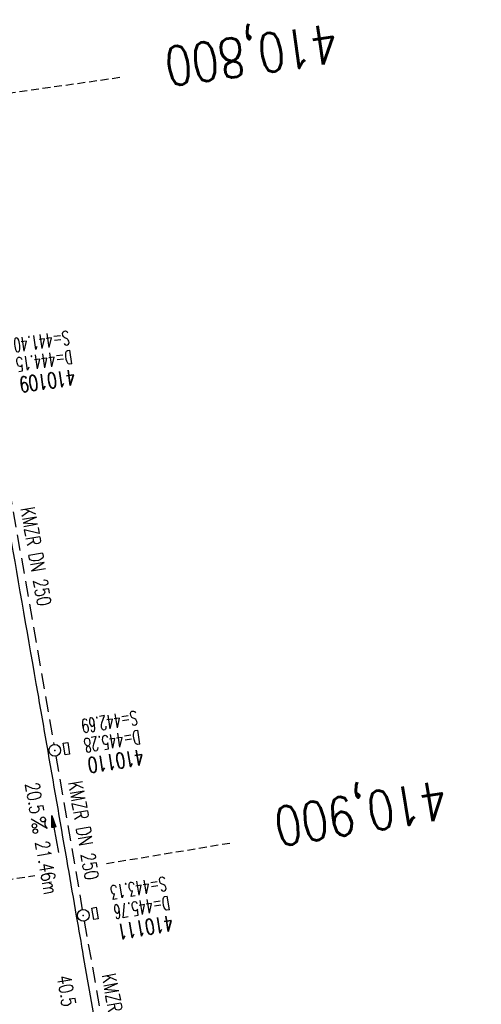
# Model space of a CAD drawing. Extents: x 446577 to 447240, y 443630 to 444842.
# Tile 54 of 71: x 446867 to 446926, y 444312 to 444438. Entities that reach past the tile are written whole.
import ezdxf
from ezdxf.enums import TextEntityAlignment as Align

# ---------------------------------------------------------------- set-up
doc = ezdxf.new("R2010")
doc.units = 0
doc.header["$LTSCALE"] = 2
doc.header["$MEASUREMENT"] = 0
for name, pattern in [('AUSGEZOGEN', [0]), ('GESTRICH-X2', [1.5, 1, -0.5]), ('GESTRICHELT', [0.75, 0.5, -0.25])]:
    doc.linetypes.add(name, pattern=pattern)
doc.layers.get('0').update_dxf_attribs({"linetype": 'AUSGEZOGEN'})
for name, color, linetype in [('FBR', 8, 'CONTINUOUS'), ('HEKTOM', 250, 'GESTRICHELT'), ('KANAL', 7, 'GESTRICH-X2'), ('PFEIL', 7, 'CONTINUOUS'), ('SCHACHTNR', 6, 'CONTINUOUS'), ('SCHLITZRINNE', 8, 'AUSGEZOGEN'), ('SCHSYMBOL', 7, 'AUSGEZOGEN'), ('TEXTO', 4, 'CONTINUOUS'), ('TEXTU', 4, 'CONTINUOUS')]:
    doc.layers.add(name, color=color, linetype=linetype)
doc.styles.add('ROMANS', font='romans.shx', dxfattribs={"width": 0.8})

# ---------------------------------------------------------------- blocks, each defined once
blk = doc.blocks.new('GST')
at = {"color": 0}
blk.add_circle((0, 0), 0.75, dxfattribs=at)
blk.add_point((0, 0), dxfattribs=at)
blk = doc.blocks.new('13')
blk.add_lwpolyline([(0.76, 1.22), (-0.75, 1.22), (-0.75, 1.8), (0.76, 1.8)], close=True)
at = {"rotation": 180}
blk.add_blockref('GST', (0, 0), dxfattribs=at)
blk = doc.blocks.new('PROM')
blk.add_line((1.57, 1.82), (0.02, 0.02))
for centre, radius in [((0.32, 1.51), 0.317), ((0.94, 0.29), 0.283), ((1.64, 0.29), 0.283)]:
    blk.add_circle(centre, radius)
blk.add_arc((0.99, 2.68), 1.03, 239.1414, 303.3549)
blk = doc.blocks.new('PFEIL2')
at = {"color": 0}
for p, q in [((0.88, 0), (-2.4, -0.01)), ((0.88, -0.27), (0.88, 0.28)), ((0.88, 0.28), (2.43, 0.01)), ((0.91, 0.27), (0.88, 0.26)), ((0.97, 0.26), (0.88, 0.25)), ((1.02, 0.25), (0.88, 0.23)), ((1.07, 0.24), (0.88, 0.21)), ((1.13, 0.23), (0.88, 0.19)), ((1.18, 0.22), (0.88, 0.17)), ((1.24, 0.21), (0.88, 0.15)), ((1.29, 0.21), (0.88, 0.14)), ((1.34, 0.2), (0.88, 0.12)), ((1.4, 0.19), (0.88, 0.1)), ((1.45, 0.18), (0.88, 0.08)), ((1.51, 0.17), (0.88, 0.06)), ((1.56, 0.16), (0.88, 0.04)), ((1.61, 0.15), (0.88, 0.02)), ((1.67, 0.14), (0.88, 0.01)), ((1.72, 0.13), (0.88, -0.01)), ((1.78, 0.12), (0.88, -0.03)), ((1.83, 0.11), (0.88, -0.05)), ((1.88, 0.1), (0.88, -0.07)), ((1.94, 0.09), (0.88, -0.09)), ((2.05, 0.08), (0.88, -0.12)), ((1.99, 0.08), (0.88, -0.11)), ((2.1, 0.07), (0.88, -0.14)), ((2.15, 0.06), (0.88, -0.16)), ((2.21, 0.05), (0.88, -0.18)), ((2.26, 0.04), (0.88, -0.2)), ((2.32, 0.03), (0.88, -0.22)), ((2.37, 0.02), (0.88, -0.23)), ((2.42, 0.01), (0.88, -0.25)), ((2.43, 0.01), (0.88, -0.27))]:
    blk.add_line(p, q, dxfattribs=at)

msp = doc.modelspace()

# ---------------------------------------------------------------- hatches: boundary and pattern name
at = {"layer": 'SCHLITZRINNE'}
h = msp.add_hatch(dxfattribs=at)
h.set_pattern_fill('_USER', color=256, scale=1.5, angle=45, style=0, pattern_type=0)
h.set_pattern_definition([(322.9886, (446836.6, 444435.4555), (0.9029613, 1.1977733), [])])
edge = h.paths.add_edge_path()
edge.add_arc((443111.83, 443902.6), 3762.71, 8.23795, 8.30974, ccw=False)
edge.add_arc((446520.77, 444396.14), 318.23, 7.9911, 8.2379, ccw=False)
edge.add_arc((253459.12, 417293.73), 195272.94, 7.9871951, 7.9910869, ccw=False)
edge.add_arc((449695.91, 444828.29), 2886.15, 187.98719, 188.01921)
edge.add_arc((478554.21, 448893.92), 32029.44, 188.019207, 188.030722)
edge.add_arc((640420.62, 471731.27), 195498.95, 188.0307211, 188.0353819)
edge.add_arc((455274.81, 445594.12), 8517.33, 188.035382, 188.097152)
edge.add_arc((489167.9, 450416.11), 42751.72, 188.097151, 188.124722)
edge.add_arc((449184.27, 444707.99), 2362.7, 188.12472, 188.49575)
edge.add_arc((449950.36, 444822.42), 3137.28, 188.49575, 188.81773)
edge.add_arc((447543.72, 444449.09), 701.86, 188.81773, 189.30353)
edge.add_arc((451782.27, 445143.45), 4996.91, 189.30353, 189.48559)
edge.add_arc((448740.59, 444635.24), 1913.06, 189.48559, 190.21078)
edge.add_arc((449004.19, 444682.72), 2180.9, 190.21078, 190.88997)
edge.add_arc((448612.49, 444607.36), 1782.03, 190.88997, 191.6137)
edge.add_arc((448466.45, 444577.34), 1632.93, 191.6137, 192.36975)
edge.add_arc((450054.51, 444925.62), 3258.73, 192.36975, 192.71232)
edge.add_arc((448394.44, 444551.13), 1556.95, 192.71232, 193.20792)
edge.add_arc((448423.51, 444557.96), 1586.81, 193.20792, 193.56218)
edge.add_arc((449785.72, 444886.56), 2988.09, 193.56218, 193.82035)
edge.add_arc((448360.45, 444535.94), 1520.33, 193.82035, 194.67397)
edge.add_arc((449045.99, 444715.46), 2228.99, 194.67397, 195.37895)
edge.add_arc((447260.21, 444224.28), 376.88, 195.379, 195.9801)
edge.add_arc((496192.2, 458236.93), 51275.74, 195.980127, 196.031667)
edge.add_arc((447192.22, 444157.1), 293.01, 196.0317, 196.9281)
edge.add_arc((450021.91, 445018.34), 3250.86, 196.92811, 197.19724)
edge.add_arc((443111.83, 443902.6), 3762.21, 8.23795, 8.30974, ccw=False)
edge.add_arc((446520.77, 444396.14), 317.73, 7.9911, 8.2379, ccw=False)
edge.add_arc((253459.12, 417293.73), 195272.44, 7.9871951, 7.9910869, ccw=False)
edge.add_arc((449695.91, 444828.29), 2886.65, 187.98719, 188.00697)
edge.add_line((446834.54, 444446.34), (446835.04, 444446.41))
h = msp.add_hatch(dxfattribs=at)
h.set_pattern_fill('_USER', color=256, scale=1.5, angle=45, style=0, pattern_type=0)
h.set_pattern_definition([(331.9152, (446910.9975, 444074.8353), (0.706167, 1.3233776), [])])
edge = h.paths.add_edge_path()
edge.add_arc((443111.83, 443902.6), 3762.71, 8.23795, 8.30974, ccw=False)
edge.add_arc((446520.77, 444396.14), 318.23, 7.9911, 8.2379, ccw=False)
edge.add_arc((253459.12, 417293.73), 195272.94, 7.9871951, 7.9910869, ccw=False)
edge.add_arc((449695.91, 444828.29), 2886.15, 187.98719, 188.01921)
edge.add_arc((478554.21, 448893.92), 32029.44, 188.019207, 188.030722)
edge.add_arc((640420.62, 471731.27), 195498.95, 188.0307211, 188.0353819)
edge.add_arc((455274.81, 445594.12), 8517.33, 188.035382, 188.097152)
edge.add_arc((489167.9, 450416.11), 42751.72, 188.097151, 188.124722)
edge.add_arc((449184.27, 444707.99), 2362.7, 188.12472, 188.49575)
edge.add_arc((449950.36, 444822.42), 3137.28, 188.49575, 188.81773)
edge.add_arc((447543.72, 444449.09), 701.86, 188.81773, 189.30353)
edge.add_arc((451782.27, 445143.45), 4996.91, 189.30353, 189.48559)
edge.add_arc((448740.59, 444635.24), 1913.06, 189.48559, 190.21078)
edge.add_arc((449004.19, 444682.72), 2180.9, 190.21078, 190.88997)
edge.add_arc((448612.49, 444607.36), 1782.03, 190.88997, 191.6137)
edge.add_arc((448466.45, 444577.34), 1632.93, 191.6137, 192.36975)
edge.add_arc((450054.51, 444925.62), 3258.73, 192.36975, 192.71232)
edge.add_arc((448394.44, 444551.13), 1556.95, 192.71232, 193.20792)
edge.add_arc((448423.51, 444557.96), 1586.81, 193.20792, 193.56218)
edge.add_arc((449785.72, 444886.56), 2988.09, 193.56218, 193.82035)
edge.add_arc((448360.45, 444535.94), 1520.33, 193.82035, 194.67397)
edge.add_arc((449045.99, 444715.46), 2228.99, 194.67397, 195.37895)
edge.add_arc((447260.21, 444224.28), 376.88, 195.379, 195.9801)
edge.add_arc((496192.2, 458236.93), 51275.74, 195.980127, 196.031667)
edge.add_arc((447192.22, 444157.1), 293.01, 196.0317, 196.9281)
edge.add_arc((450021.91, 445018.34), 3250.86, 196.92811, 197.19724)
edge.add_arc((447192.22, 444157.1), 293.51, 196.1512, 196.9281)
edge.add_arc((450021.91, 445018.34), 3251.36, 196.92811, 197.19724)

# ---------------------------------------------------------------- linework, layer by layer
at = {"layer": 'FBR', "flags": 128}
for points in [[(446835.04, 444446.41, -0.000313), (446835.71, 444441.74, -0.001077), (446835.91, 444440.39, -0.000017), (446837.75, 444427.25, 0.00014), (446837.98, 444425.65, 0.00005), (446838.87, 444419.28, 0.00002), (446841.1, 444403.53, 0.00027), (446842.39, 444394.44, 0.00012), (446845.29, 444374.07, 0.001619), (446847.5, 444358.93, 0.001405), (446850.15, 444341.5, 0.00212), (446851.09, 444335.63, 0.000794), (446853.68, 444319.96, 0.003164), (446857.82, 444296.11, 0.002964), (446862.56, 444270.69, 0.003158), (446866.95, 444248.61, 0.003299), (446871.43, 444227.54, 0.001495), (446875.66, 444208.52, 0.002162), (446878.68, 444195.39, 0.001546), (446880.95, 444185.85, 0.001126)], [(446854.73, 444443.41, 0.003797), (446859.24, 444410.16, 0.007541), (446861.89, 444393.48, 0.000043), (446869.16, 444351.76, -0.000244), (446870.44, 444344.39, -0.000032), (446872.99, 444329.69, 0.000072), (446874.1, 444323.27, 0.000759), (446875, 444318.1, 0.000169), (446879.1, 444294.96, 0.002275), (446883.8, 444269.17, 0.002592), (446888.14, 444246.57, 0.003754), (446888.35, 444245.56, 0.000169), (446893.14, 444223.11, 0.007097), (446895.11, 444214.51, 0.003747), (446899.19, 444198.3)]]:
    msp.add_lwpolyline(points, format="xyb", dxfattribs=at)
at = {"layer": 'FBR'}
msp.add_lwpolyline([(446833.76, 444484.97, -0.000083), (446837.96, 444455.18, -0.000176), (446839.93, 444441.17, -0.000011), (446846.01, 444397.88, 0.000067), (446846.97, 444391.05, 0.001727), (446849.89, 444370.76, 0.00123), (446854.16, 444342.3, 0.004209), (446857.4, 444322.22, 0.002979), (446862.39, 444293.91, 0.003153), (446866.57, 444271.78, 0.002691), (446871.77, 444245.9, 0.003085), (446877.21, 444220.3, 0.003296), (446882.62, 444196.42, 0.003174), (446887.8, 444174.83, 0.003551)], format="xyb", dxfattribs=at)
at = {"layer": 'HEKTOM'}
for p, q in [((446840.09, 444425.09), (446879.69, 444430.72)), ((446877.98, 444330.01), (446894.12, 444332.69)), ((446854.66, 444326.16), (446868.78, 444328.49))]:
    msp.add_line(p, q, dxfattribs=at)
at = {"layer": 'KANAL'}
for p, q in [((446862.94, 444392.78), (446871.22, 444345.25)), ((446871.47, 444343.75), (446874.87, 444324.09)), ((446875.12, 444322.62), (446879.84, 444295.88))]:
    msp.add_line(p, q, dxfattribs=at)
at = {"layer": 'SCHLITZRINNE', "flags": 128}
msp.add_lwpolyline([(446835.04, 444446.41, -0.000313), (446835.71, 444441.74, -0.001077), (446835.91, 444440.39, -0.000017), (446837.75, 444427.25, 0.00014), (446837.98, 444425.65, 0.00005), (446838.87, 444419.28, 0.00002), (446841.1, 444403.53, 0.00027), (446842.39, 444394.44, 0.00012), (446845.29, 444374.07, 0.001619), (446847.5, 444358.93, 0.001405), (446850.15, 444341.5, 0.00212), (446851.09, 444335.63, 0.000794), (446853.68, 444319.96, 0.003164), (446857.82, 444296.11, 0.002964), (446862.56, 444270.69, 0.003158), (446866.95, 444248.61, 0.003299), (446871.43, 444227.54, 0.001495), (446875.66, 444208.52, 0.002162), (446878.68, 444195.39, 0.001546), (446880.95, 444185.85, 0.001126), (446884.14, 444172.77, 0.003725), (446889.71, 444150.81, 0.003076), (446896.82, 444124.33, 0.002623), (446897.89, 444120.52, 0.000225), (446910.61, 444076.18, 0.003912), (446911.91, 444071.79, 0.001174), (446916.39, 444057.19)], format="xyb", dxfattribs=at)

# ---------------------------------------------------------------- block references
at = {"layer": 'PFEIL', "rotation": 99.82190000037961}
msp.add_blockref('PFEIL2', (446871.38, 444333.78), dxfattribs=at)
at = {"layer": 'SCHSYMBOL'}
for p, rotation in [((446871.34, 444344.5), 278.9397999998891), ((446875, 444323.36), 279.5627000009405)]:
    msp.add_blockref('13', p, dxfattribs=dict(at, rotation=rotation))
at = {"layer": 'TEXTU', "rotation": 279.8219000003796}
msp.add_blockref('PROM', (446868.29, 444335.71), dxfattribs=at)

# ---------------------------------------------------------------- texts
at = {"layer": 'HEKTOM', "style": 'ROMANS', "width": 0.8}
for s, rotation, p in [('410,800', 188.067, (446907.23, 444437.61)), ('410,900', 189.3863, (446921.15, 444340.72))]:
    msp.add_text(s, height=5, rotation=rotation, dxfattribs=at).set_placement(p)
at = {"layer": 'SCHACHTNR', "style": 'ROMANS'}
for s, height, rotation, width, p in [('S=441.40', 1.8, 188.067, 0.6, (446873.09, 444398.28)), ('D=444.15', 1.8, 188.067, 0.6, (446873.47, 444395.81)), ('410109', 2, 188.067, 0.7, (446873.81, 444393.31)), ('S=442.69', 1.8, 188.9398, 0.6, (446881.78, 444349.59)), ('D=445.28', 1.8, 188.9398, 0.6, (446882.15, 444347.12)), ('410110', 2, 188.9398, 0.7, (446882.56, 444344.66)), ('S=443.13', 1.8, 189.5627, 0.6, (446885.48, 444328.34)), ('D=445.76', 1.8, 189.5627, 0.6, (446885.92, 444325.87)), ('410111', 2, 189.5627, 0.7, (446886.32, 444323.4))]:
    msp.add_text(s, height=height, rotation=rotation, dxfattribs=dict(at, width=width)).set_placement(p)
at = {"layer": 'TEXTO', "style": 'ROMANS', "width": 0.75}
for rotation, p in [(279.8656, (446868.06, 444369.19)), (279.8219, (446874.16, 444334.09)), (280.0223, (446878.47, 444309.44))]:
    msp.add_text('KMZR DN 250', height=1.8, rotation=rotation, dxfattribs=at).set_placement(p, align=Align.CENTER)
at = {"layer": 'TEXTU', "style": 'ROMANS', "width": 0.75}
for s, rotation, p in [('20.5', 279.8219, (446867.53, 444340.22)), ('21.46m', 279.8219, (446868.81, 444332.75)), ('40.5', 280.0223, (446871.61, 444315.53))]:
    msp.add_text(s, height=1.8, rotation=rotation, dxfattribs=at).set_placement(p)

doc.saveas('drawing.dxf')
